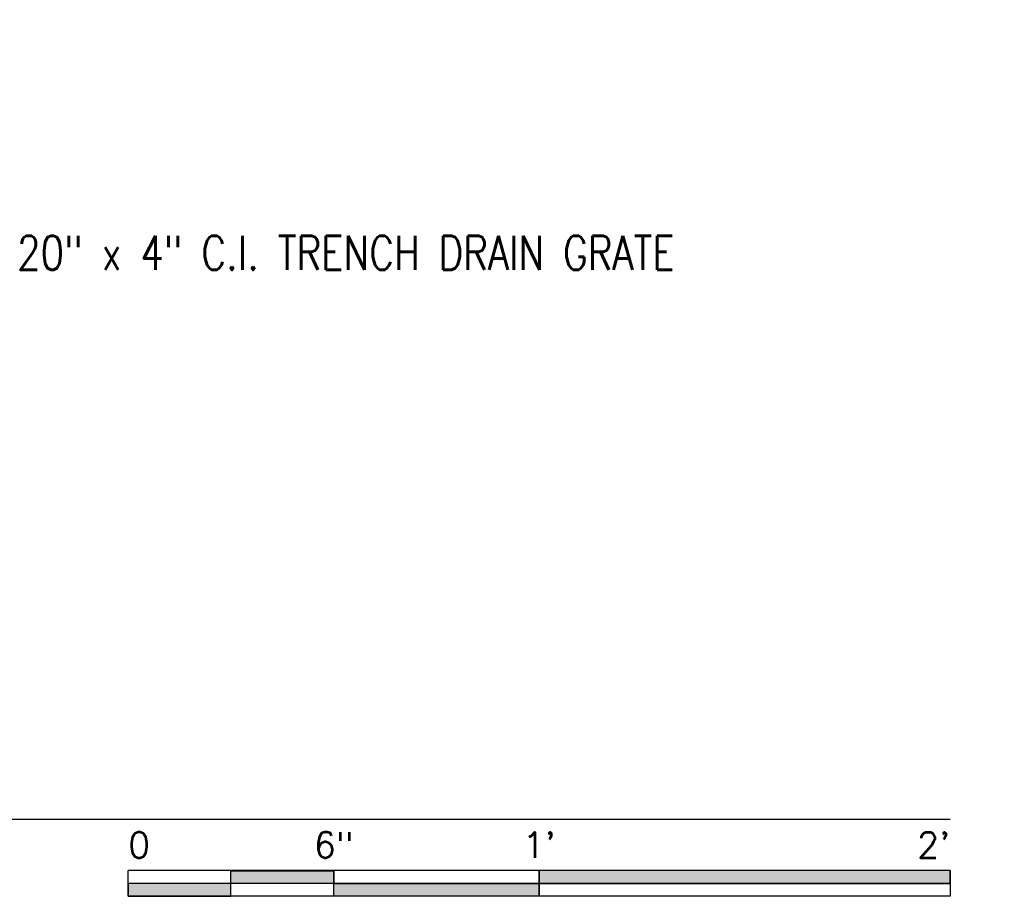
# Model space of a CAD drawing. Header units: inches. Extents: x -53 to 872, y 66 to 205.
# Tile 20 of 29: x 705 to 734, y 78 to 103. Entities that reach past the tile are written whole.
import ezdxf
from ezdxf import colors
from ezdxf.entities.mleader import LeaderData, LeaderLine
from ezdxf.enums import TextEntityAlignment as Align
from ezdxf.math import Vec2, Vec3

# ---------------------------------------------------------------- set-up
doc = ezdxf.new("R2010")
doc.units = ezdxf.units.IN
doc.header["$MEASUREMENT"] = 0
doc.layers.add('S-ANNO-NOTE', color=2, linetype='Continuous')
doc.layers.add('S-ANNO-SYMB', color=2, linetype='Continuous')
doc.styles.add('Annotative', font='romans.shx', dxfattribs={"width": 0.8, "height": 0.125})
doc.styles.add('Arial', font='romans.shx', dxfattribs={"width": 0.8})

# ---------------------------------------------------------------- blocks, each defined once
blk = doc.blocks.new('*U27')
for points in [[(-2.625, -0.188), (-2.25, -0.188), (-2.25, -0.2344), (-2.625, -0.2344)], [(-1.5, -0.2344), (0, -0.2344), (0, -0.1875), (-1.5, -0.1875)], [(-3, -0.2812), (-2.625, -0.2812), (-2.625, -0.2344), (-3, -0.2344)], [(-2.25, -0.2349), (-1.5, -0.2349), (-1.5, -0.2812), (-2.25, -0.2812)]]:
    blk.add_hatch(color=256).paths.add_polyline_path(points)
for p, q in [((0, -0.1875), (-3, -0.1875)), ((-3, -0.2812), (-3, -0.1875)), ((-2.625, -0.2807), (-2.625, -0.188)), ((-2.25, -0.2812), (-2.25, -0.1885)), ((-1.5, -0.2812), (-1.5, -0.1885)), ((0, -0.1875), (0, -0.2812)), ((0, -0.2344), (-3, -0.2344)), ((0, -0.2812), (-3, -0.2812))]:
    blk.add_line(p, q)
at = {"flags": 128}
for points in [[(-2.625, -0.188), (-2.25, -0.188), (-2.25, -0.2344), (-2.625, -0.2344), (-2.625, -0.188)], [(-1.5, -0.2344), (0, -0.2344), (0, -0.1875), (-1.5, -0.1875), (-1.5, -0.2344)], [(-3, -0.2812), (-2.625, -0.2812), (-2.625, -0.2344), (-3, -0.2344), (-3, -0.2812)], [(-2.25, -0.2349), (-1.5, -0.2349), (-1.5, -0.2812), (-2.25, -0.2812), (-2.25, -0.2349)]]:
    blk.add_lwpolyline(points, close=True, dxfattribs=at)
at = {"style": 'Arial'}
blk.add_text('0', height=0.0937, dxfattribs=at).set_placement((-3, -0.0937), align=Align.MIDDLE_LEFT)
for s, p in [('6"', (-2.25, -0.0937)), ("1'", (-1.5, -0.0937))]:
    blk.add_text(s, height=0.09375, dxfattribs=at).set_placement(p, align=Align.MIDDLE_CENTER)
blk.add_text("2'", height=0.09375, dxfattribs=at).set_placement((0, -0.0937), align=Align.MIDDLE_RIGHT)
blk = doc.blocks.new('*U53')
at = {"linetype": 'Continuous', "lineweight": -3}
blk.add_line((1.125, 0.625), (13.152, 0.625), dxfattribs=at)
at = {"lineweight": -3, "style": 'Arial'}
blk.add_attdef('DRAWING_AREA_TITLE', text='', height=0.1875, dxfattribs=at).set_placement((1.3743, 0.6339), align=Align.BOTTOM_LEFT)
blk.add_attdef('X#', text='', height=0.1875, dxfattribs=at).set_placement((0.8125, 0.625), align=Align.MIDDLE_CENTER)
blk.add_attdef('SCALE:', text='', height=0.0938, dxfattribs=at).set_placement((1.3743, 0.5606), align=Align.TOP_LEFT)

msp = doc.modelspace()

# ---------------------------------------------------------------- block references
at = {"layer": 'S-ANNO-SYMB', "lineweight": -3}
for name, p, xscale, yscale, zscale in [('*U53', (627.3314, 74.8297), 8.000000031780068, 8.000000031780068, 8.000000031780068), ('*U27', (732.5472, 79.8297), 8, 8, 8)]:
    msp.add_blockref(name, p, dxfattribs=dict(at, xscale=xscale, yscale=yscale, zscale=zscale))

# ---------------------------------------------------------------- leaders
at = {"layer": 'S-ANNO-NOTE', "lineweight": -3}
ml = msp.add_multileader_mtext('Standard', dxfattribs=at)
ml.set_content('20" x 4" C.I. TRENCH DRAIN GRATE', color=256, style='Annotative')
ml.set_leader_properties(color=1, linetype='ByLayer', lineweight=-1)
ml.build(insert=Vec2(0, 0))
ml.multileader.update_dxf_attribs({"text_right_attachment_type": 3, "dogleg_length": 0.125, "arrow_head_size": 1, "scale": 8})
ctx = ml.context
ctx.base_point, ctx.scale, ctx.char_height, ctx.arrow_head_size, ctx.landing_gap_size, ctx.plane_origin = Vec3(704.5822, 96.3761), 8, 1, 1, 0.72, Vec3(729.9506, 82.9697)
ctx.right_attachment = 3
notes = []
notes.append((ctx, [(0, (1, 1, 0), (703.5822, 96.3761), (1, 0), 1, [(0, [(679.3204, 114.0707)], 0, [])])]))
ctx.mtext.insert, ctx.mtext.width, ctx.mtext.flow_direction = Vec3(705.3022, 96.8761), 16.925557, 5
ml = msp.add_multileader_mtext('Standard', dxfattribs=at)
ml.set_content('\\pxt3.2,6.4,9.6,12.8,16,19.2,22.4,25.6,28.8,32,35.2,38.4,41.6,44.8,48,51.2,54.4,57.6,60.8,64,67.2,70.4,73.6,76.8,80,83.2,86.4,89.6,92.8,96,99.2,102.4;{\\C256;REMOVABLE SS MESH BASKET STRAINER}', color=256, style='Annotative')
ml.set_leader_properties(color=1, linetype='ByLayer', lineweight=-1)
ml.build(insert=Vec2(0, 0))
ml.multileader.update_dxf_attribs({"text_right_attachment_type": 3, "dogleg_length": 0.125, "arrow_head_size": 1, "scale": 8})
ctx = ml.context
ctx.base_point, ctx.scale, ctx.char_height, ctx.arrow_head_size, ctx.landing_gap_size, ctx.plane_origin = Vec3(642.5971, 100.6335), 8, 1, 1, 0.72, Vec3(660.5295, 86.7278)
ctx.right_attachment = 3
notes.append((ctx, [(1, (1, 1, 0), (657.9133, 98.9668), (-1, 0), 1, [(0, [(679.5046, 111.417)], 0, [])])]))
ctx.mtext.insert, ctx.mtext.width, ctx.mtext.flow_direction = Vec3(643.3171, 101.1335), 12.984574, 5
ml = msp.add_multileader_mtext('Standard', dxfattribs=at)
ml.set_content('3" %%C PVC DRAIN', color=256, style='Annotative')
ml.set_leader_properties(color=1, linetype='ByLayer', lineweight=-1)
ml.build(insert=Vec2(0, 0))
ml.multileader.update_dxf_attribs({"text_right_attachment_type": 3, "dogleg_length": 0.125, "arrow_head_size": 1, "scale": 8})
ctx = ml.context
ctx.base_point, ctx.scale, ctx.char_height, ctx.arrow_head_size, ctx.landing_gap_size, ctx.plane_origin = Vec3(644.8892, 91.3249), 8, 1, 1, 0.72, Vec3(660.3841, 77.9353)
ctx.right_attachment = 3
notes.append((ctx, [(1, (1, 1, 0), (657.1958, 91.1344), (-1, 0), 1, [(0, [(670.0538, 97.834)], 0, [])])]))
ctx.mtext.insert, ctx.mtext.width, ctx.mtext.flow_direction = Vec3(645.6092, 91.8249), 12.738049, 5
for ctx, leaders in notes:
    for number, flags, end, landing, length, lines in leaders:
        leader = LeaderData()
        leader.index, (leader.has_last_leader_line, leader.has_dogleg_vector, leader.attachment_direction) = number, flags
        leader.last_leader_point, leader.dogleg_vector, leader.dogleg_length = Vec3(end), Vec3(landing), length
        for number, points, colour, breaks in lines:
            line = LeaderLine()
            line.index, line.vertices, line.color, line.breaks = number, Vec3.list(points), colors.encode_raw_color(colour), breaks
            leader.lines.append(line)
        ctx.leaders.append(leader)

doc.saveas('drawing.dxf')
